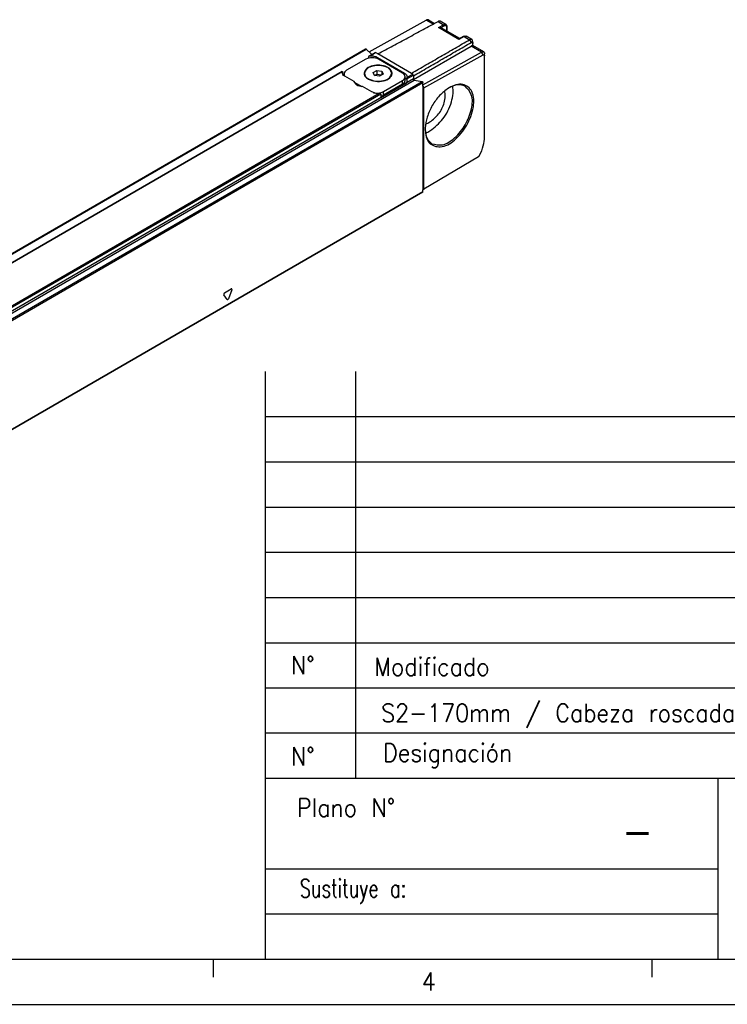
# Model space of a CAD drawing. Header units: millimetres. Extents: x -500 to 527, y -131 to 328.
# Tile 9 of 21: x -123 to -45, y -92 to 17. Entities that reach past the tile are written whole.
import ezdxf

# ---------------------------------------------------------------- set-up
doc = ezdxf.new("R2010")
doc.units = ezdxf.units.MM
doc.layers.add('1', color=7, linetype='Continuous')
doc.styles.add('CONVERTER_12', font='txt.shx', dxfattribs={"width": 0.9})
doc.styles.add('CONVERTER_13', font='txt.shx', dxfattribs={"width": 0.72})

# ---------------------------------------------------------------- blocks, each defined once
blk = doc.blocks.new('REGLA_S-70__25', base_point=(-372.76, -121.3))
at = {"color": 7, "linetype": 'Continuous'}
for p, q in [((-168.28, 26.23), (-155.66, 33.28)), ((-155.17, 33.32), (-153.83, 32.55)), ((-151.32, 32.32), (-152.53, 33.02)), ((-152.38, 31.63), (-152.31, 31.6)), ((-148.19, 29.21), (-152.31, 31.6)), ((-151.05, 30.88), (-151.05, 31.78)), ((-147.38, 29.66), (-148.28, 29.16)), ((-145.58, 28.99), (-146.79, 29.7)), ((-359.28, -83.17), (-169.07, 26.92)), ((-168.92, 26.87), (-167.7, 25.66)), ((-158.47, 20.13), (-145.71, 27.52)), ((-156.38, 18.96), (-143.43, 26.2)), ((-142.94, 26.24), (-145.37, 27.65)), ((-169, 24.63), (-173.25, 22.18)), ((-168.42, 25.17), (-168.42, 24.86)), ((-168.31, 25.3), (-166.95, 26.09)), ((-166.35, 25.8), (-166.85, 26.08)), ((-166.46, 25.04), (-160.45, 21.56)), ((-160.87, 21.56), (-166.17, 24.63)), ((-156.17, 18.27), (-143.08, 25.58)), ((-142.73, 25.38), (-142.73, 25.79)), ((-142.73, 7.47), (-142.73, 25.38)), ((-174.21, 21.89), (-349.9, -79.79)), ((-174.26, 21.68), (-174.25, 21.8)), ((-174.18, 21.84), (-174.18, 21.36)), ((-167.4, 21.67), (-166.58, 22.15)), ((-166.58, 22.15), (-166.58, 21.33)), ((-166.58, 22.15), (-165.46, 21.97)), ((-165.46, 21.97), (-165.46, 21.16)), ((-165.46, 21.97), (-165.17, 21.33)), ((-173.83, 21.23), (-174.01, 21.12)), ((-173.83, 20.97), (-173.83, 21.36)), ((-171.6, 19.67), (-173.67, 20.87)), ((-169.28, 21.34), (-169.28, 21.5)), ((-167.1, 21.03), (-167.4, 21.67)), ((-167.1, 21.03), (-166.58, 21.33)), ((-165.98, 20.85), (-167.1, 21.03)), ((-166.58, 21.33), (-165.46, 21.16)), ((-165.46, 21.16), (-165.98, 20.85)), ((-165.17, 21.33), (-165.46, 21.16)), ((-165.11, 17.47), (-160.87, 19.92)), ((-163.28, 21.34), (-163.28, 21.5)), ((-160.29, 19.93), (-160.29, 20.74)), ((-159.94, 20.26), (-159.94, 19.44)), ((-159.86, 20.74), (-159.87, 20.63)), ((-158.64, 21.34), (-158.93, 21.5)), ((-158.5, 21.09), (-158.5, 20.26)), ((-158.31, 20), (-156.57, 19.72)), ((-171.58, 19.58), (-169.89, 18.59)), ((-167.66, 17.39), (-169.73, 18.58)), ((-165.69, 16.11), (-159.94, 19.44)), ((-160.87, 19.11), (-165.11, 16.65)), ((-156.38, 18.64), (-156.38, 19.46)), ((-156.38, 18.64), (-156.38, -4.28)), ((-156.38, 18.64), (-156.17, 18.27)), ((-156.17, -4.15), (-156.17, 18.27)), ((-165.69, 16.93), (-165.69, 16.11)), ((-144.11, 3.07), (-156.17, -4.15)), ((-156.38, -4.28), (-156.17, -4.15)), ((-156.38, -4.68), (-156.38, -4.28)), ((-156.42, -4.78), (-346.63, -114.87))]:
    blk.add_line(p, q, dxfattribs=at)
at = {"color": 3, "linetype": 'Continuous'}
for p, q in [((-154.12, 32.39), (-155.66, 33.28)), ((-153.03, 32.98), (-151.81, 32.27)), ((-152.94, 31.64), (-151.81, 32.27)), ((-148.41, 29.02), (-152.94, 31.64)), ((-152.38, 31.63), (-151.67, 32.03)), ((-151.11, 30.91), (-151.11, 31.7)), ((-147.28, 29.65), (-148.41, 29.02)), ((-147.28, 29.65), (-146.06, 28.95)), ((-146.06, 28.95), (-145.71, 28.33)), ((-359.13, -83.22), (-168.92, 26.87)), ((-143.43, 26.2), (-145.71, 27.52)), ((-143.08, 25.58), (-143.43, 26.2)), ((-168.07, 25.37), (-166.85, 26.08)), ((-166.46, 24.77), (-166.46, 25.04)), ((-158.93, 21.5), (-166.35, 25.8)), ((-174.25, 21.8), (-349.66, -79.72)), ((-158.5, 20.26), (-348.71, -89.83)), ((-348.52, -90.09), (-158.31, 20)), ((-346.78, -90.37), (-156.57, 19.72)), ((-173.83, 21.28), (-174.04, 21.16)), ((-160.87, 19.11), (-160.87, 19.92)), ((-160.45, 21.2), (-160.45, 21.56)), ((-159.94, 20.26), (-158.5, 21.09)), ((-159.87, 20.63), (-158.64, 21.34)), ((-346.59, -90.63), (-156.38, 19.46)), ((-165.11, 16.65), (-165.11, 17.47)), ((-165.69, 16.93), (-341.52, -84.84)), ((-166.04, 17.05), (-341.46, -84.47)), ((-156.38, -4.68), (-346.59, -114.77)), ((-199.67, -28.53), (-200.42, -27.46)), ((-200.27, -27.07), (-198.76, -26.2)), ((-198.61, -26.41), (-199.36, -28.36))]:
    blk.add_line(p, q, dxfattribs=at)
blk.add_arc((-151.95, 32.03), 0.279, 359.0255, 59.8242, dxfattribs=at)
at = {"color": 7, "linetype": 'Continuous'}
for centre, radius, start, end in [((-168.04, 24.83), 0.541, 93.0856, 119.78), ((-158.79, 21.09), 0.283, 0.0306, 59.9695)]:
    blk.add_arc(centre, radius, start, end, dxfattribs=at)
for points, knots in [([(-166.35, 25.8), (-165.24, 26.39), (-163.02, 27.59), (-159.69, 29.39), (-156.36, 31.18), (-154.14, 32.38), (-153.03, 32.98)], [0, 0, 0, 0, 3.780232, 7.560463, 11.347824, 15.135181, 15.135181, 15.135181, 15.135181]), ([(-155.17, 33.32), (-155.25, 33.35), (-155.42, 33.4), (-155.57, 33.32), (-155.66, 33.28)], [0, 0, 0, 0, 0.2285345, 0.507372, 0.507372, 0.507372, 0.507372]), ([(-152.53, 33.02), (-152.58, 33.04), (-152.68, 33.08), (-152.82, 33.06), (-152.94, 33.03), (-153, 33), (-153.03, 32.98)], [0, 0, 0, 0, 0.1484705, 0.312642, 0.4122035, 0.5188611, 0.5188611, 0.5188611, 0.5188611]), ([(-152.94, 31.64), (-152.88, 31.65), (-152.78, 31.67), (-152.62, 31.67), (-152.5, 31.66), (-152.41, 31.64), (-152.38, 31.63)], [0, 0, 0, 0, 0.1866639, 0.3108032, 0.4569856, 0.5682709, 0.5682709, 0.5682709, 0.5682709]), ([(-151.32, 32.32), (-151.28, 32.29), (-151.21, 32.24), (-151.12, 32.11), (-151.06, 31.95), (-151.06, 31.84), (-151.05, 31.78)], [0, 0, 0, 0, 0.1354338, 0.2791408, 0.4449296, 0.626873, 0.626873, 0.626873, 0.626873]), ([(-158.93, 21.5), (-157.86, 22.12), (-155.71, 23.36), (-152.5, 25.22), (-149.28, 27.08), (-147.13, 28.33), (-146.06, 28.95)], [0, 0, 0, 0, 3.712795, 7.42559, 11.145389, 14.865192, 14.865192, 14.865192, 14.865192]), ([(-158.5, 20.93), (-157.44, 21.54), (-155.32, 22.77), (-152.13, 24.62), (-148.93, 26.47), (-146.78, 27.71), (-145.71, 28.33)], [0, 0, 0, 0, 3.671944, 7.343887, 11.063257, 14.780058, 14.780058, 14.780058, 14.780058]), ([(-148.28, 29.16), (-148.29, 29.16), (-148.31, 29.14), (-148.35, 29.11), (-148.38, 29.07), (-148.4, 29.04), (-148.41, 29.02)], [0, 0, 0, 0, 0.0428968, 0.0907963, 0.1427579, 0.1986766, 0.1986766, 0.1986766, 0.1986766]), ([(-147.38, 29.66), (-147.34, 29.69), (-147.24, 29.74), (-147.09, 29.77), (-146.93, 29.76), (-146.84, 29.72), (-146.79, 29.7)], [0, 0, 0, 0, 0.1475249, 0.3403558, 0.4521525, 0.6153585, 0.6153585, 0.6153585, 0.6153585]), ([(-145.58, 28.99), (-145.63, 29.01), (-145.72, 29.05), (-145.86, 29.03), (-145.97, 28.99), (-146.03, 28.96), (-146.06, 28.95)], [0, 0, 0, 0, 0.1430297, 0.301851, 0.3988723, 0.5033664, 0.5033664, 0.5033664, 0.5033664]), ([(-145.37, 28.13), (-145.38, 28.18), (-145.38, 28.26), (-145.46, 28.37), (-145.59, 28.39), (-145.67, 28.35), (-145.71, 28.33)], [0, 0, 0, 0, 0.1339242, 0.2472862, 0.3601591, 0.4968797, 0.4968797, 0.4968797, 0.4968797]), ([(-145.38, 28.55), (-145.38, 28.6), (-145.39, 28.7), (-145.43, 28.83), (-145.49, 28.93), (-145.56, 28.98), (-145.58, 28.99)], [0, 0, 0, 0, 0.1461363, 0.2781077, 0.4153209, 0.5051367, 0.5051367, 0.5051367, 0.5051367]), ([(-145.38, 28.55), (-145.38, 28.52), (-145.38, 28.45), (-145.38, 28.34), (-145.37, 28.24), (-145.37, 28.17), (-145.37, 28.13)], [0, 0, 0, 0, 0.1049516, 0.2099032, 0.3148546, 0.4198058, 0.4198058, 0.4198058, 0.4198058]), ([(-169.07, 26.92), (-169.04, 26.92), (-168.99, 26.93), (-168.94, 26.89), (-168.92, 26.87)], [0, 0, 0, 0, 0.0695574, 0.1640678, 0.1640678, 0.1640678, 0.1640678]), ([(-145.37, 27.61), (-145.43, 27.61), (-145.55, 27.6), (-145.65, 27.55), (-145.71, 27.52)], [0, 0, 0, 0, 0.162662, 0.3515403, 0.3515403, 0.3515403, 0.3515403]), ([(-145.37, 27.65), (-145.37, 27.73), (-145.37, 27.89), (-145.37, 28.05), (-145.37, 28.13)], [0, 0, 0, 0, 0.2381503, 0.4827262, 0.4827262, 0.4827262, 0.4827262]), ([(-145.37, 27.61), (-145.37, 27.62), (-145.37, 27.63), (-145.37, 27.64), (-145.37, 27.65)], [0, 0, 0, 0, 0.02013951, 0.04152316, 0.04152316, 0.04152316, 0.04152316]), ([(-143.43, 26.2), (-143.34, 26.24), (-143.18, 26.32), (-143.02, 26.27), (-142.94, 26.24)], [0, 0, 0, 0, 0.2788376, 0.507372, 0.507372, 0.507372, 0.507372]), ([(-142.94, 26.24), (-142.88, 26.19), (-142.75, 26.07), (-142.74, 25.89), (-142.73, 25.79)], [0, 0, 0, 0, 0.2328484, 0.5182881, 0.5182881, 0.5182881, 0.5182881]), ([(-168.31, 25.3), (-168.33, 25.29), (-168.36, 25.27), (-168.39, 25.24), (-168.41, 25.22), (-168.42, 25.19), (-168.42, 25.18), (-168.42, 25.17)], [0, 0, 0, 0, 0.0590672, 0.0934111, 0.1352029, 0.1626831, 0.178815, 0.178815, 0.178815, 0.178815]), ([(-168.07, 25.37), (-167.78, 25.37), (-167.22, 25.37), (-166.7, 25.15), (-166.46, 25.04)], [0, 0, 0, 0, 0.875241, 1.666828, 1.666828, 1.666828, 1.666828]), ([(-166.95, 26.09), (-166.93, 26.1), (-166.9, 26.11), (-166.86, 26.09), (-166.85, 26.08)], [0, 0, 0, 0, 0.0468022, 0.1042475, 0.1042475, 0.1042475, 0.1042475]), ([(-143.08, 25.58), (-142.99, 25.61), (-142.8, 25.67), (-142.76, 25.47), (-142.73, 25.38)], [0, 0, 0, 0, 0.2468009, 0.4954625, 0.4954625, 0.4954625, 0.4954625]), ([(-174.25, 21.8), (-174.24, 21.81), (-174.24, 21.83), (-174.23, 21.86), (-174.22, 21.88), (-174.21, 21.89), (-174.21, 21.89)], [0, 0, 0, 0, 0.0290335, 0.0618154, 0.0905972, 0.1006462, 0.1006462, 0.1006462, 0.1006462]), ([(-174.21, 21.89), (-174.2, 21.89), (-174.2, 21.89), (-174.18, 21.9), (-174.18, 21.86), (-174.18, 21.85), (-174.18, 21.84)], [0, 0, 0, 0, 0.00678221, 0.01356443, 0.04625814, 0.07032487, 0.07032487, 0.07032487, 0.07032487]), ([(-173.25, 22.18), (-173.41, 22.07), (-173.72, 21.87), (-173.8, 21.51), (-173.83, 21.36)], [0, 0, 0, 0, 0.573572, 1.041979, 1.041979, 1.041979, 1.041979]), ([(-163.18, 21.5), (-163.29, 21.82), (-163.54, 22.58), (-164.82, 23.15), (-166.28, 23.37), (-167.74, 23.15), (-169.03, 22.58), (-169.27, 21.82), (-169.38, 21.5)], [0, 0, 0, 0, 0.988581, 2.299572, 3.868095, 5.436619, 6.74761, 7.736191, 7.736191, 7.736191, 7.736191]), ([(-169.13, 22.04), (-169.19, 21.95), (-169.32, 21.75), (-169.36, 21.53), (-169.38, 21.42)], [0, 0, 0, 0, 0.349823, 0.6802781, 0.6802781, 0.6802781, 0.6802781]), ([(-163.28, 21.5), (-163.38, 21.81), (-163.62, 22.55), (-164.86, 23.1), (-166.28, 23.31), (-167.7, 23.1), (-168.94, 22.55), (-169.18, 21.81), (-169.28, 21.5)], [0, 0, 0, 0, 0.956691, 2.225392, 3.743318, 5.261244, 6.529945, 7.486636, 7.486636, 7.486636, 7.486636]), ([(-163.18, 21.42), (-163.2, 21.53), (-163.24, 21.75), (-163.37, 21.95), (-163.43, 22.04)], [0, 0, 0, 0, 0.3304954, 0.6803614, 0.6803614, 0.6803614, 0.6803614]), ([(-173.67, 20.87), (-173.84, 20.98), (-174.14, 21.17), (-174.22, 21.53), (-174.26, 21.68)], [0, 0, 0, 0, 0.573572, 1.041979, 1.041979, 1.041979, 1.041979]), ([(-173.83, 21.36), (-173.82, 21.26), (-173.8, 21.07), (-173.68, 20.91), (-173.62, 20.83)], [0, 0, 0, 0, 0.2757597, 0.5755629, 0.5755629, 0.5755629, 0.5755629]), ([(-169.73, 18.58), (-170.2, 18.63), (-171.02, 18.7), (-171.43, 19.38), (-171.6, 19.67)], [0, 0, 0, 0, 1.332097, 2.278226, 2.278226, 2.278226, 2.278226]), ([(-169.38, 21.5), (-169.33, 21.26), (-169.2, 20.71), (-168.73, 20.4), (-168.47, 20.23)], [0, 0, 0, 0, 0.72603, 1.615067, 1.615067, 1.615067, 1.615067]), ([(-169.28, 21.5), (-169.23, 21.26), (-169.11, 20.74), (-168.65, 20.44), (-168.4, 20.27)], [0, 0, 0, 0, 0.70261, 1.562968, 1.562968, 1.562968, 1.562968]), ([(-169.14, 20.82), (-169.18, 20.9), (-169.26, 21.06), (-169.27, 21.25), (-169.28, 21.34)], [0, 0, 0, 0, 0.2768421, 0.5444193, 0.5444193, 0.5444193, 0.5444193]), ([(-168.47, 20.23), (-167.95, 20.03), (-166.86, 19.6), (-165.19, 19.75), (-163.65, 20.27), (-163.32, 21.13), (-163.18, 21.5)], [0, 0, 0, 0, 1.661471, 3.455453, 4.99559, 6.12102, 6.12102, 6.12102, 6.12102]), ([(-168.4, 20.27), (-167.89, 20.07), (-166.84, 19.66), (-165.23, 19.81), (-163.73, 20.31), (-163.41, 21.15), (-163.28, 21.5)], [0, 0, 0, 0, 1.607876, 3.343987, 4.834442, 5.923568, 5.923568, 5.923568, 5.923568]), ([(-163.28, 21.34), (-163.29, 21.24), (-163.3, 21.05), (-163.39, 20.88), (-163.43, 20.79)], [0, 0, 0, 0, 0.2798692, 0.5704428, 0.5704428, 0.5704428, 0.5704428]), ([(-160.29, 20.74), (-160.32, 20.9), (-160.4, 21.25), (-160.7, 21.45), (-160.87, 21.56)], [0, 0, 0, 0, 0.468406, 1.041979, 1.041979, 1.041979, 1.041979]), ([(-160.87, 19.92), (-160.7, 20.03), (-160.4, 20.23), (-160.32, 20.59), (-160.29, 20.74)], [0, 0, 0, 0, 0.573572, 1.041979, 1.041979, 1.041979, 1.041979]), ([(-160.87, 19.11), (-160.7, 19.22), (-160.4, 19.42), (-160.32, 19.77), (-160.29, 19.93)], [0, 0, 0, 0, 0.573572, 1.041979, 1.041979, 1.041979, 1.041979]), ([(-160.45, 21.56), (-160.28, 21.45), (-159.98, 21.25), (-159.9, 20.9), (-159.86, 20.74)], [0, 0, 0, 0, 0.573572, 1.041979, 1.041979, 1.041979, 1.041979]), ([(-160.29, 20.48), (-160.21, 20.42), (-160.07, 20.31), (-159.98, 20.16), (-159.94, 20.08)], [0, 0, 0, 0, 0.2784394, 0.5274307, 0.5274307, 0.5274307, 0.5274307]), ([(-159.94, 20.26), (-159.94, 20.29), (-159.93, 20.36), (-159.91, 20.45), (-159.89, 20.54), (-159.88, 20.6), (-159.87, 20.63)], [0, 0, 0, 0, 0.0923988, 0.209338, 0.2900054, 0.3724617, 0.3724617, 0.3724617, 0.3724617]), ([(-158.31, 20), (-158.36, 20.03), (-158.47, 20.09), (-158.49, 20.2), (-158.5, 20.26)], [0, 0, 0, 0, 0.1603525, 0.3392879, 0.3392879, 0.3392879, 0.3392879]), ([(-156.57, 19.72), (-156.52, 19.7), (-156.42, 19.64), (-156.39, 19.52), (-156.38, 19.46)], [0, 0, 0, 0, 0.1603525, 0.3392879, 0.3392879, 0.3392879, 0.3392879]), ([(-167.28, 17.22), (-166.9, 17.16), (-166.15, 17.05), (-165.45, 17.33), (-165.11, 17.47)], [0, 0, 0, 0, 1.137157, 2.217642, 2.217642, 2.217642, 2.217642]), ([(-155.89, 9.06), (-155.77, 7.95), (-155.56, 5.9), (-152.14, 4.8), (-149.04, 6.77), (-146.48, 9.91), (-145.08, 13.69), (-144.97, 17.37), (-147.71, 19.67), (-149.57, 18.8), (-150.59, 18.33)], [0, 0, 0, 0, 3.066068, 5.646588, 9.092091, 13.401089, 17.695083, 21.107482, 23.679621, 26.777197, 26.777197, 26.777197, 26.777197]), ([(-150.76, 18.22), (-151.43, 17.71), (-152.83, 16.63), (-154.37, 14.4), (-155.54, 11.96), (-155.77, 10.2), (-155.89, 9.37)], [0, 0, 0, 0, 2.517234, 5.276536, 8.035837, 10.553071, 10.553071, 10.553071, 10.553071]), ([(-154.83, 8.75), (-153.8, 9.58), (-151.67, 11.29), (-150.2, 14.41), (-149.64, 16.96), (-149.74, 18.15), (-149.79, 18.7)], [0, 0, 0, 0, 3.905208, 8.117215, 10.026438, 11.669848, 11.669848, 11.669848, 11.669848]), ([(-154.83, 10.75), (-154.14, 11.29), (-152.73, 12.43), (-151.74, 14.55), (-151.35, 16.36), (-151.5, 17.24), (-151.56, 17.64)], [0, 0, 0, 0, 2.587261, 5.377782, 6.829452, 8.044469, 8.044469, 8.044469, 8.044469]), ([(-154.42, 5.93), (-153.62, 5.75), (-151.78, 5.34), (-149.07, 7.3), (-146.86, 10.05), (-145.57, 13.34), (-145.22, 16.67), (-146.5, 18.06), (-147.05, 18.66)], [0, 0, 0, 0, 2.344815, 5.465268, 9.212081, 12.958894, 16.079347, 18.424162, 18.424162, 18.424162, 18.424162]), ([(-150.59, 18.33), (-150.62, 18.31), (-150.67, 18.27), (-150.73, 18.24), (-150.76, 18.22)], [0, 0, 0, 0, 0.1008763, 0.2027351, 0.2027351, 0.2027351, 0.2027351]), ([(-147.05, 18.66), (-147.6, 18.82), (-148.81, 19.19), (-149.96, 18.63), (-150.59, 18.33)], [0, 0, 0, 0, 1.65531, 3.667405, 3.667405, 3.667405, 3.667405]), ([(-166.04, 17.05), (-166.34, 17.05), (-166.9, 17.05), (-167.42, 17.28), (-167.66, 17.39)], [0, 0, 0, 0, 0.875241, 1.666828, 1.666828, 1.666828, 1.666828]), ([(-165.69, 16.93), (-165.7, 16.95), (-165.72, 16.99), (-165.78, 17.02), (-165.85, 17.04), (-165.93, 17.06), (-166.01, 17.05), (-166.04, 17.05)], [0, 0, 0, 0, 0.0637659, 0.132437, 0.1843987, 0.2871357, 0.3979618, 0.3979618, 0.3979618, 0.3979618]), ([(-165.69, 16.42), (-165.59, 16.45), (-165.39, 16.51), (-165.2, 16.61), (-165.11, 16.65)], [0, 0, 0, 0, 0.3193034, 0.6252407, 0.6252407, 0.6252407, 0.6252407]), ([(-155.89, 9.37), (-155.89, 9.35), (-155.89, 9.32), (-155.89, 9.28), (-155.89, 9.26)], [0, 0, 0, 0, 0.0534108, 0.106587, 0.106587, 0.106587, 0.106587]), ([(-155.89, 9.26), (-155.89, 9.25), (-155.89, 9.21), (-155.89, 9.18), (-155.89, 9.17)], [0, 0, 0, 0, 0.04816634, 0.09617226, 0.09617226, 0.09617226, 0.09617226]), ([(-155.89, 9.17), (-155.89, 9.15), (-155.89, 9.11), (-155.89, 9.07), (-155.89, 9.06)], [0, 0, 0, 0, 0.0552586, 0.1102746, 0.1102746, 0.1102746, 0.1102746]), ([(-155.89, 9.06), (-155.83, 8.38), (-155.72, 7.15), (-154.82, 6.31), (-154.42, 5.93)], [0, 0, 0, 0, 1.947912, 3.560453, 3.560453, 3.560453, 3.560453]), ([(-155.81, 8.29), (-155.65, 8.36), (-155.31, 8.49), (-154.99, 8.66), (-154.83, 8.75)], [0, 0, 0, 0, 0.529026, 1.090755, 1.090755, 1.090755, 1.090755]), ([(-155.78, 10.35), (-155.62, 10.4), (-155.29, 10.5), (-154.98, 10.66), (-154.83, 10.75)], [0, 0, 0, 0, 0.4963, 1.038676, 1.038676, 1.038676, 1.038676]), ([(-143.85, 3.36), (-143.53, 4.05), (-142.92, 5.35), (-142.79, 6.79), (-142.73, 7.47)], [0, 0, 0, 0, 2.254225, 4.290005, 4.290005, 4.290005, 4.290005]), ([(-144.11, 3.07), (-144.06, 3.1), (-143.96, 3.18), (-143.89, 3.3), (-143.85, 3.36)], [0, 0, 0, 0, 0.1883154, 0.3957472, 0.3957472, 0.3957472, 0.3957472]), ([(-156.42, -4.78), (-156.41, -4.76), (-156.38, -4.74), (-156.38, -4.7), (-156.38, -4.68)], [0, 0, 0, 0, 0.0465697, 0.1036576, 0.1036576, 0.1036576, 0.1036576])]:
    blk.add_open_spline(points, degree=3, knots=knots, dxfattribs=at)
at = {"color": 3, "linetype": 'Continuous'}
for points, knots in [([(-151.81, 32.27), (-151.72, 32.32), (-151.56, 32.39), (-151.39, 32.34), (-151.32, 32.32)], [0, 0, 0, 0, 0.2788376, 0.507372, 0.507372, 0.507372, 0.507372]), ([(-151.67, 32.03), (-151.52, 32.07), (-151.22, 32.16), (-151.15, 31.85), (-151.11, 31.7)], [0, 0, 0, 0, 0.3948815, 0.79274, 0.79274, 0.79274, 0.79274]), ([(-151.05, 31.78), (-151.06, 31.76), (-151.07, 31.73), (-151.1, 31.71), (-151.11, 31.7)], [0, 0, 0, 0, 0.0468406, 0.1041979, 0.1041979, 0.1041979, 0.1041979]), ([(-147.38, 29.66), (-147.37, 29.67), (-147.33, 29.68), (-147.3, 29.66), (-147.28, 29.65)], [0, 0, 0, 0, 0.0469662, 0.1039856, 0.1039856, 0.1039856, 0.1039856]), ([(-147.28, 29.65), (-147.19, 29.7), (-147.04, 29.77), (-146.87, 29.72), (-146.79, 29.7)], [0, 0, 0, 0, 0.2788376, 0.507372, 0.507372, 0.507372, 0.507372]), ([(-200.27, -27.07), (-200.33, -27.13), (-200.45, -27.23), (-200.43, -27.39), (-200.42, -27.46)], [0, 0, 0, 0, 0.2443305, 0.4481876, 0.4481876, 0.4481876, 0.4481876]), ([(-198.61, -26.41), (-198.59, -26.33), (-198.55, -26.18), (-198.7, -26.19), (-198.76, -26.2)], [0, 0, 0, 0, 0.2036598, 0.3571808, 0.3571808, 0.3571808, 0.3571808]), ([(-199.67, -28.53), (-199.61, -28.55), (-199.47, -28.58), (-199.4, -28.44), (-199.36, -28.36)], [0, 0, 0, 0, 0.1536528, 0.3979015, 0.3979015, 0.3979015, 0.3979015])]:
    blk.add_open_spline(points, degree=3, knots=knots, dxfattribs=at)
at = {"color": 7, "linetype": 'Continuous'}
blk.add_open_spline([(-166.17, 24.63), (-166.65, 24.8), (-167.59, 25.14), (-168.53, 24.8), (-169, 24.63)], degree=3, dxfattribs=at)
blk = doc.blocks.new('REGLA_S2-170-T__26', base_point=(-372.76, -135.45))
blk.add_blockref('REGLA_S-70__25', (-372.76, -121.3))
blk = doc.blocks.new('Iso2', base_point=(-293.1, -74))
blk.add_blockref('REGLA_S2-170-T__26', (-372.76, -135.45))
blk = doc.blocks.new('_A2', base_point=(89.41, -87.22))
at = {"layer": '1', "color": 7, "linetype": 'Continuous'}
for p, q in [((-95.59, -87.22), (-95.59, -22.22)), ((-85.59, -67.22), (-85.59, -22.22)), ((-95.59, -57.22), (89.41, -57.22)), ((-95.59, -67.22), (89.41, -67.22)), ((-45.59, -67.22), (-45.59, -77.22)), ((-95.59, -77.22), (-45.59, -77.22)), ((-45.59, -77.22), (-45.59, -82.22)), ((-45.59, -82.22), (-45.59, -87.22)), ((-479.59, -87.22), (89.41, -87.22))]:
    blk.add_line(p, q, dxfattribs=at)
at = {"layer": '1', "color": 2, "linetype": 'Continuous'}
for p, q in [((-95.59, -27.22), (89.41, -27.22)), ((-95.59, -32.22), (37.41, -32.22)), ((-95.59, -37.22), (37.41, -37.22)), ((-95.59, -42.22), (37.41, -42.22)), ((-95.59, -47.22), (37.41, -47.22)), ((-95.59, -52.22), (37.41, -52.22)), ((89.41, -62.22), (-95.59, -62.22)), ((-95.59, -82.22), (-45.59, -82.22)), ((-101.35, -89.22), (-101.35, -87.22)), ((-52.84, -89.22), (-52.84, -87.22)), ((-499.59, -92.22), (94.41, -92.22))]:
    blk.add_line(p, q, dxfattribs=at)
at = {"layer": '1', "color": 2}
for s, insert, char_height, attachment_point, line_spacing_factor, style in [('N%%d', (-91.47, -54.72), 2, 5, 1.320528, 'CONVERTER_12'), ('Modificado', (-83.56, -54.88), 2, 4, 1.320528, 'CONVERTER_12'), ('Designación', (-82.59, -64.72), 2, 4, 1.320528, 'CONVERTER_12'), ('N%%d', (-91.47, -64.79), 2, 5, 1.320528, 'CONVERTER_12'), ('Plano N%%d', (-81.25, -70.47), 2, 6, 1.320528, 'CONVERTER_12'), ('-', (-54.46, -73.09), 3.5, 5, 1.320528, 'CONVERTER_12'), ('Sustituye a:', (-80.03, -79.72), 2, 6, 1.320528, 'CONVERTER_13'), ('4', (-78.31, -89.7), 2, 4, 1.20048, 'CONVERTER_12')]:
    blk.add_mtext(s, dxfattribs=dict(at, insert=insert, char_height=char_height, attachment_point=attachment_point, line_spacing_factor=line_spacing_factor, style=style))

msp = doc.modelspace()

# ---------------------------------------------------------------- block references
msp.add_blockref('_A2', (89.41, -87.22))
at = {"xscale": 0.5, "yscale": 0.5, "zscale": 0.5}
msp.add_blockref('Iso2', (-146.55, -37), dxfattribs=at)

# ---------------------------------------------------------------- texts
at = {"layer": '1', "color": 2, "style": 'CONVERTER_12', "width": 0.9}
msp.add_text('S2-170mm / Cabeza roscada', height=2, dxfattribs=at).set_placement((-82.8, -60.98))

doc.saveas('drawing.dxf')
